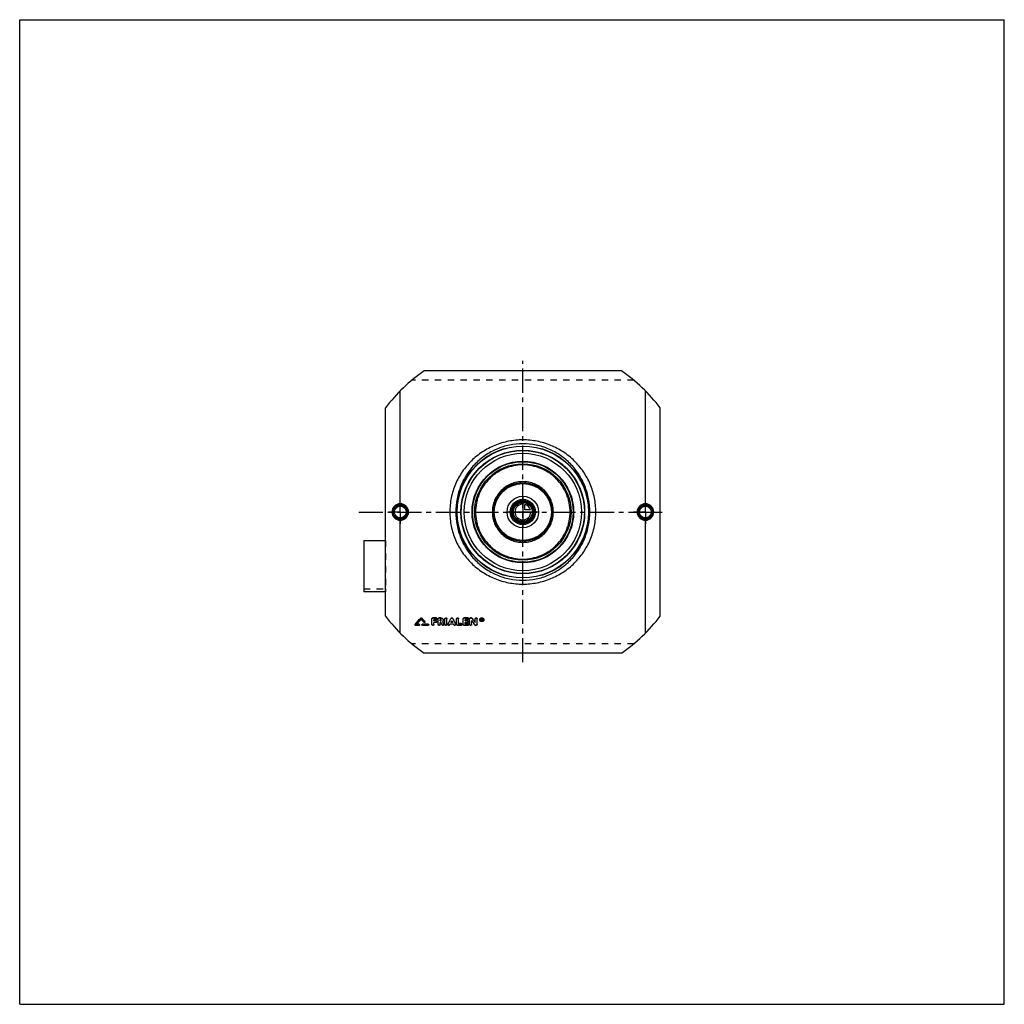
# Model space of a CAD drawing. Header units: millimetres. Extents: x 0 to 1000, y 0 to 1000.
import ezdxf

# ---------------------------------------------------------------- set-up
doc = ezdxf.new("R2010")
doc.units = ezdxf.units.MM
doc.header["$LTSCALE"] = 65.185185
doc.linetypes.add('CENTER', pattern=[0.6, 0.375, -0.075, 0.075, -0.075])
doc.linetypes.add('HIDDEN', pattern=[0.2, 0.1, -0.1])
doc.layers.get('0').update_dxf_attribs({"linetype": 'CONTINUOUS'})
for name, color, linetype in [('ACHSEN_S', 7, 'CONTINUOUS'), ('FASEN', 7, 'CONTINUOUS'), ('KOERPER', 7, 'CONTINUOUS'), ('KONST.EL_MIT_GEO', 7, 'CONTINUOUS'), ('KONSTR_EL', 7, 'CONTINUOUS'), ('KURVEN', 7, 'CONTINUOUS')]:
    doc.layers.add(name, color=color, linetype=linetype)

msp = doc.modelspace()

# ---------------------------------------------------------------- linework, layer by layer
at = {"color": 7, "linetype": 'Continuous'}
for p, q in [((0, 0), (0, 1000)), ((0, 1000), (1000, 1000)), ((1000, 0), (1000, 1000)), ((0, 0), (1000, 0))]:
    msp.add_line(p, q, dxfattribs=at)
at = {"layer": 'ACHSEN_S', "color": 2, "linetype": 'CENTER'}
for p, q in [((511, 347.4), (511, 653.5)), ((344.5, 500), (655.5, 500))]:
    msp.add_line(p, q, dxfattribs=at)
at = {"layer": 'FASEN', "color": 7, "linetype": 'Continuous'}
for radius in [62.5, 59.6]:
    msp.add_circle((511, 500), radius, dxfattribs=at)
at = {"layer": 'KOERPER', "color": 2, "linetype": 'CENTER'}
for p, q in [((386.5, 500), (386.5, 512)), ((635.5, 500), (635.5, 512)), ((386.5, 500), (374.5, 500)), ((386.5, 500), (386.5, 488)), ((386.5, 500), (398.5, 500)), ((635.5, 500), (623.5, 500)), ((635.5, 500), (647.5, 500)), ((635.5, 500), (635.5, 488))]:
    msp.add_line(p, q, dxfattribs=at)
at = {"layer": 'KOERPER', "color": 8, "linetype": 'HIDDEN'}
for p, q in [((349.5, 422), (371.5, 422)), ((371.5, 422), (371.5, 418.8))]:
    msp.add_line(p, q, dxfattribs=at)
at = {"layer": 'KOERPER', "color": 7, "linetype": 'Continuous'}
msp.add_line((371.5, 418.8), (349.5, 418.8), dxfattribs=at)
for radius in [12.8, 11.7]:
    msp.add_circle((511, 500), radius, dxfattribs=at)
at = {"layer": 'KONST.EL_MIT_GEO', "color": 7, "linetype": 'Continuous'}
for p, q in [((386.5, 508.4), (386.5, 623)), ((635.5, 508.4), (635.5, 623)), ((386.5, 377), (386.5, 491.6)), ((635.5, 377), (635.5, 491.6)), ((349.5, 471.1), (349.5, 418.8)), ((349.5, 471.1), (371.5, 471.1)), ((407.3, 392.3), (407.3, 392.1)), ((408.2, 392.3), (408.2, 392.1)), ((418.7, 385.7), (418.7, 391.5)), ((423, 392.5), (419.7, 392.5)), ((419.7, 392.5), (419.7, 392.3)), ((423, 392.3), (419.7, 392.3)), ((423, 390.6), (420.7, 390.6)), ((420.7, 389.4), (420.7, 390.6)), ((423, 392.5), (423, 392.3)), ((425, 385.7), (425, 391.5)), ((427.5, 392.5), (426, 392.5)), ((426, 392.5), (426, 392.3)), ((427.5, 392.3), (426, 392.3)), ((427.5, 390.6), (427, 390.6)), ((427, 389.4), (427, 390.6)), ((427.5, 392.5), (427.5, 392.3)), ((431.9, 385.7), (431.9, 391.5)), ((433.9, 385.7), (433.9, 391.5)), ((437.9, 392), (437.9, 391.8)), ((439.8, 392), (439.8, 391.8)), ((443.8, 385.7), (443.8, 391.5)), ((445.8, 386.5), (445.8, 391.5)), ((450.4, 385.7), (450.4, 391.5)), ((455.1, 392.5), (451.4, 392.5)), ((451.4, 392.5), (451.4, 392.3)), ((455.1, 392.3), (451.4, 392.3)), ((455.1, 390.6), (452.4, 390.6)), ((452.4, 389.4), (452.4, 390.6)), ((455.1, 392.5), (455.1, 392.3)), ((457, 385.7), (457, 391.5)), ((458.7, 392.5), (458, 392.5)), ((458, 392.5), (458, 392.3)), ((458.7, 392.3), (458, 392.3)), ((458.7, 392.5), (458.7, 392.3)), ((459.5, 392.1), (459.5, 391.9)), ((462.6, 387.7), (462.6, 391.5)), ((464.6, 385.7), (464.6, 391.5)), ((469.3, 391.6), (468.9, 391.6)), ((468.9, 389.5), (468.9, 391.6)), ((469.3, 391.5), (468.9, 391.5)), ((469.3, 391.2), (469.2, 391.2)), ((469.2, 390.6), (469.2, 391.2)), ((469.3, 390.8), (469.2, 390.8)), ((469.3, 390.6), (469.2, 390.6)), ((469.3, 390.3), (469.2, 390.3)), ((469.2, 389.5), (469.2, 390.3)), ((469.3, 391.6), (469.3, 391.5)), ((469.3, 390.8), (469.3, 390.6)), ((469.5, 390.8), (469.5, 391)), ((469.8, 389.7), (469.6, 390.4)), ((469.8, 390.8), (469.8, 391)), ((401.5, 385.5), (401.5, 385.3)), ((401.6, 385.8), (401.6, 385.6)), ((405.5, 384.8), (402.1, 384.8)), ((405.5, 385.8), (403.2, 385.8)), ((405.5, 386), (403.4, 386)), ((405.5, 386), (405.5, 385.8)), ((406.1, 385.3), (406.1, 385.5)), ((408.4, 385.5), (408.4, 385.3)), ((414.8, 386), (409, 386)), ((409, 386), (409, 385.8)), ((414.8, 385.8), (409, 385.8)), ((414.8, 384.8), (409, 384.8)), ((411.4, 388.6), (411.4, 388.5)), ((414.8, 386), (414.8, 385.8)), ((415.4, 385.3), (415.4, 385.5)), ((422.7, 389.6), (420.7, 389.6)), ((422.7, 389.4), (420.7, 389.4)), ((422.7, 387.7), (420.7, 387.7)), ((420.7, 385.7), (420.7, 387.7)), ((422.7, 389.6), (422.7, 389.4)), ((427.5, 389.6), (427, 389.6)), ((427.5, 389.4), (427, 389.4)), ((427.7, 387.7), (427, 387.7)), ((427, 385.7), (427, 387.7)), ((427.5, 389.6), (427.5, 389.4)), ((429.6, 388.3), (429.5, 388.5)), ((430.8, 386.2), (430.8, 386)), ((434.9, 386.2), (434.9, 386)), ((440.6, 386.1), (437.1, 386.1)), ((439.7, 387.7), (438, 387.7)), ((439.6, 387.9), (438.1, 387.9)), ((442.8, 386.2), (442.8, 386)), ((448.5, 384.8), (444.8, 384.8)), ((448.5, 386.7), (445.8, 386.7)), ((448.5, 386.5), (445.8, 386.5)), ((448.5, 386.7), (448.5, 386.5)), ((455.1, 384.8), (451.4, 384.8)), ((454.7, 389.6), (452.4, 389.6)), ((454.7, 389.4), (452.4, 389.4)), ((454.7, 387.7), (452.4, 387.7)), ((452.4, 386.5), (452.4, 387.7)), ((455.1, 386.7), (452.4, 386.7)), ((455.1, 386.5), (452.4, 386.5)), ((454.7, 389.6), (454.7, 389.4)), ((455.1, 386.7), (455.1, 386.5)), ((459, 385.7), (459, 389.4)), ((463.6, 384.8), (463, 384.8)), ((469.2, 389.5), (468.9, 389.5)), ((469.8, 389.5), (469.5, 389.5)), ((469.8, 389.7), (469.8, 389.5))]:
    msp.add_line(p, q, dxfattribs=at)
at = {"layer": 'KONST.EL_MIT_GEO', "color": 8, "linetype": 'HIDDEN'}
for p, q in [((371.5, 471.1), (371.5, 422)), ((407.8, 391.2), (407.8, 391)), ((418.7, 391.6), (418.7, 391.5)), ((423, 390.8), (420.7, 390.8)), ((420.7, 390.8), (420.7, 390.6)), ((423, 390.8), (423, 390.6)), ((424, 391.5), (424, 391.6)), ((425, 391.6), (425, 391.5)), ((427.5, 390.8), (427, 390.8)), ((427, 390.8), (427, 390.6)), ((427.5, 390.8), (427.5, 390.6)), ((428.2, 390), (428.2, 390.2)), ((430.2, 390), (430.2, 390.2)), ((431.9, 391.6), (431.9, 391.5)), ((433.9, 391.6), (433.9, 391.5)), ((443.8, 391.6), (443.8, 391.5)), ((445.8, 391.6), (445.8, 391.5)), ((450.4, 391.6), (450.4, 391.5)), ((455.1, 390.8), (452.4, 390.8)), ((452.4, 390.8), (452.4, 390.6)), ((455.1, 390.8), (455.1, 390.6)), ((456.1, 391.5), (456.1, 391.6)), ((457, 391.6), (457, 391.5)), ((462.6, 391.6), (462.6, 391.5)), ((464.6, 391.6), (464.6, 391.5)), ((467.2, 390.6), (467.2, 390.5)), ((467.7, 390.6), (467.7, 390.5)), ((469.3, 391.3), (469.2, 391.3)), ((469.2, 391.3), (469.2, 391.2)), ((469.3, 390.5), (469.2, 390.5)), ((469.2, 390.5), (469.2, 390.3)), ((469.3, 391.3), (469.3, 391.2)), ((469.3, 390.5), (469.3, 390.3)), ((469.5, 389.7), (469.3, 390.5)), ((469.5, 391.1), (469.5, 391)), ((469.6, 390.6), (469.6, 390.4)), ((469.6, 390.5), (469.6, 390.6)), ((469.6, 390.4), (469.6, 390.5)), ((469.8, 391.1), (469.8, 391)), ((471, 390.6), (471, 390.5)), ((471.5, 390.6), (471.5, 390.5)), ((405.5, 385), (402.1, 385)), ((402.1, 385), (402.1, 384.8)), ((403.4, 386), (403.2, 386)), ((403.2, 386), (403.2, 385.8)), ((405.5, 385), (405.5, 384.8)), ((414.8, 385), (409, 385)), ((409, 385), (409, 384.8)), ((410.5, 388.1), (410.5, 387.9)), ((411.5, 388.2), (411.5, 388.3)), ((414.8, 385), (414.8, 384.8)), ((422.7, 387.9), (420.7, 387.9)), ((420.7, 387.9), (420.7, 387.7)), ((422.7, 387.9), (422.7, 387.7)), ((423.7, 388.6), (423.7, 388.7)), ((427.7, 387.9), (427, 387.9)), ((427, 387.9), (427, 387.7)), ((427.7, 387.9), (427.7, 387.7)), ((429, 385.5), (429, 385.3)), ((429.5, 388.6), (429.5, 388.4)), ((429.5, 388.5), (429.5, 388.6)), ((430.9, 385.7), (430.9, 385.8)), ((434.9, 385.8), (434.9, 385.7)), ((436.8, 385.5), (436.8, 385.3)), ((440.6, 386.2), (437.1, 386.2)), ((437.1, 386.2), (437.1, 386.1)), ((438.1, 387.9), (438, 387.9)), ((438, 387.9), (438, 387.7)), ((438.9, 389.5), (438.9, 389.4)), ((439.7, 387.9), (439.6, 387.9)), ((439.7, 387.9), (439.7, 387.7)), ((440.6, 386.2), (440.6, 386.1)), ((440.9, 385.5), (440.9, 385.3)), ((442.8, 385.7), (442.8, 385.8)), ((448.5, 385), (444.8, 385)), ((444.8, 385), (444.8, 384.8)), ((448.5, 385), (448.5, 384.8)), ((449.4, 385.7), (449.4, 385.8)), ((455.1, 385), (451.4, 385)), ((451.4, 385), (451.4, 384.8)), ((454.7, 387.9), (452.4, 387.9)), ((452.4, 387.9), (452.4, 387.7)), ((454.7, 387.9), (454.7, 387.7)), ((455.1, 385), (455.1, 384.8)), ((455.7, 388.6), (455.7, 388.7)), ((456.1, 385.7), (456.1, 385.8)), ((459, 389.6), (459, 389.4)), ((462.1, 385.4), (462.1, 385.2)), ((463.6, 385), (463, 385)), ((463, 385), (463, 384.8)), ((463.6, 385), (463.6, 384.8)), ((469.2, 389.7), (468.9, 389.7)), ((469.8, 389.7), (469.5, 389.7)), ((469.5, 389.7), (469.5, 389.5))]:
    msp.add_line(p, q, dxfattribs=at)
at = {"layer": 'KONST.EL_MIT_GEO', "color": 7, "linetype": 'Continuous'}
for centre, radius in [((511, 500), 67), ((511, 500), 66.7), ((511, 500), 62.8), ((511, 500), 51.6), ((511, 500), 51.1), ((511, 500), 49), ((511, 500), 30), ((511, 500), 29), ((511, 500), 11.3), ((511, 500), 10.3), ((386.5, 500), 7.05), ((386.5, 500), 6.05), ((635.5, 500), 7.05), ((635.5, 500), 6.05)]:
    msp.add_circle(centre, radius, dxfattribs=at)
at = {"layer": 'KONST.EL_MIT_GEO', "color": 8, "linetype": 'HIDDEN'}
msp.add_circle((511, 500), 62.5, dxfattribs=at)
at = {"layer": 'KONST.EL_MIT_GEO', "color": 7, "linetype": 'Continuous'}
for centre, radius, start, end in [((386.5, 500), 7.43, 90.0349, 180.0365), ((386.5, 500), 7.43, 359.9634, 90.261), ((635.5, 500), 7.43, 89.739, 180.0366), ((635.5, 500), 7.43, 359.9636, 89.9649), ((386.5, 500), 7.43, 179.9636, 269.965), ((386.5, 500), 7.43, 269.739, 0.0366), ((635.5, 500), 7.43, 179.9635, 270.2608), ((635.5, 500), 7.43, 270.0349, 0.0365), ((-151.5, 874.1), 737.8, 318.5599, 319.2278), ((-152.4, 874.1), 738.6, 318.6005, 319.2682), ((-149.9, 873.1), 737.2, 318.6207, 319.1565), ((969.4, 876.6), 742.4, 220.8448, 221.1631), ((972.5, 878.8), 745.1, 220.7744, 221.1434), ((973.4, 878.8), 745.8, 220.734, 221.1028), ((-237.5, 738.3), 759.1, 332.3653, 332.8576), ((-239, 738.4), 760.5, 332.3989, 332.8908), ((1115.2, 738.3), 759.1, 207.1424, 207.6347), ((1116.8, 738.4), 760.5, 207.1092, 207.6011), ((1042.9, 816.6), 721.5, 216.0476, 216.4626), ((1044, 816.7), 722.5, 216.0087, 216.4236), ((469.3, 390.9), 0.296, 270.1604, 275.3119), ((1070.1, 741.4), 733.4, 208.8361, 209.0515), ((1076, 743.5), 737.6, 208.7749, 208.9883), ((1074.9, 743.6), 736.6, 208.8332, 209.0229), ((-237.7, 738.8), 761.5, 332.5466, 332.6845), ((1115.4, 738.8), 761.5, 207.3155, 207.4534), ((1032, 809.6), 710.5, 216.2523, 216.6717)]:
    msp.add_arc(centre, radius, start, end, dxfattribs=at)
at = {"layer": 'KONST.EL_MIT_GEO', "color": 8, "linetype": 'HIDDEN'}
for centre, radius, start, end in [((-149, 873.2), 736.4, 318.5802, 319.116), ((968.5, 876.6), 741.7, 220.8853, 221.2036), ((427.7, 390.2), 0.512, 351.2061, 0.0041), ((468.9, 390.6), 1.23, 179.9895, 183.4951), ((469.3, 391), 0.185, 353.1005, 0.0418), ((469.8, 390.6), 1.23, 356.4734, 0.0106), ((1068.7, 741.3), 732, 208.8706, 209.0863), ((-236.2, 738.7), 760, 332.5131, 332.6511), ((1113.9, 738.7), 760, 207.3489, 207.4869), ((1030.9, 809.6), 709.5, 216.2913, 216.7109)]:
    msp.add_arc(centre, radius, start, end, dxfattribs=at)
at = {"layer": 'KONST.EL_MIT_GEO', "color": 7, "linetype": 'Continuous'}
for centre, start_param in [((469.5, 500), -4.18519), ((469.8, 500), -4.18569)]:
    msp.add_ellipse(centre, major_axis=(-40.2, 210.3), ratio=0.11241, start_param=start_param, end_param=-4.18059, dxfattribs=at)
for points, knots in [([(585.1, 500), (585.1, 502.4), (584.9, 507.3), (583.8, 514.5), (582, 521.5), (578.7, 530.6), (572.9, 541.2), (565.1, 550.4), (558, 556.8), (550.2, 562.5), (539.5, 568.1), (525.5, 572.3), (511, 573.7), (496.5, 572.3), (482.5, 568.1), (471.8, 562.5), (464, 556.8), (456.9, 550.4), (449.1, 541.2), (443.3, 530.6), (440, 521.5), (438.2, 514.5), (437.1, 507.3), (436.9, 502.4), (436.9, 500)], [0, 0, 0, 0, 0.03152, 0.06299, 0.09441, 0.12573, 0.18803, 0.25007, 0.2811, 0.31217, 0.37444, 0.43708, 0.5, 0.56292, 0.62556, 0.68783, 0.7189, 0.74993, 0.81197, 0.87427, 0.90559, 0.93701, 0.96848, 1, 1, 1, 1]), ([(579.2, 500), (579.2, 504.5), (578.5, 511.3), (576.3, 520.1), (573.3, 528.6), (568.1, 538.6), (561.1, 547.4), (554.6, 553.5), (547.4, 558.9), (537.6, 564.3), (524.6, 568.4), (511, 569.8), (497.4, 568.4), (484.4, 564.3), (474.6, 558.9), (467.4, 553.5), (460.9, 547.4), (453.9, 538.6), (448.7, 528.6), (445.7, 520.1), (443.5, 511.3), (442.8, 504.5), (442.8, 500)], [0, 0, 0, 0, 0.06303, 0.09448, 0.12583, 0.18813, 0.25011, 0.28109, 0.31211, 0.37432, 0.43699, 0.5, 0.56301, 0.62568, 0.68789, 0.71891, 0.74989, 0.81187, 0.87417, 0.90552, 0.93697, 1, 1, 1, 1]), ([(559, 500), (559, 503.1), (558.5, 507.9), (557, 514), (554.9, 519.9), (551.1, 526.8), (546.1, 532.8), (541.5, 537), (536.4, 540.7), (529.5, 544.4), (520.4, 547.2), (511, 548.1), (501.6, 547.2), (492.5, 544.4), (485.6, 540.7), (480.5, 537), (475.9, 532.8), (470.9, 526.8), (467.1, 519.9), (465, 514), (463.5, 507.9), (463, 503.1), (463, 500)], [0, 0, 0, 0, 0.06267, 0.09401, 0.12531, 0.18771, 0.25, 0.28118, 0.31237, 0.37476, 0.43732, 0.5, 0.56268, 0.62524, 0.68763, 0.71882, 0.75, 0.81229, 0.87469, 0.90599, 0.93733, 1, 1, 1, 1]), ([(542, 500), (542, 502), (541.6, 506.1), (539.8, 511.9), (536.9, 517.3), (533, 522), (528.3, 525.8), (522.9, 528.7), (517.1, 530.5), (511, 531), (504.9, 530.5), (499.1, 528.7), (493.7, 525.8), (489, 522), (485.1, 517.3), (482.2, 511.9), (480.4, 506.1), (480, 502), (480, 500)], [0, 0, 0, 0, 0.06258, 0.12511, 0.18758, 0.25, 0.31242, 0.37488, 0.43742, 0.5, 0.56258, 0.62512, 0.68758, 0.75, 0.81242, 0.87489, 0.93742, 1, 1, 1, 1]), ([(386.5, 508.4), (385.4, 508.4), (383.2, 507.9), (380.4, 506.1), (378.6, 503.3), (378.1, 501.1), (378.1, 500)], [0, 0, 0, 0, 0.24958, 0.49953, 0.74972, 1, 1, 1, 1]), ([(378.1, 500), (378.1, 498.9), (378.6, 496.7), (380.4, 493.9), (383.2, 492.1), (385.4, 491.6), (386.5, 491.6)], [0, 0, 0, 0, 0.25028, 0.50047, 0.75042, 1, 1, 1, 1]), ([(386.5, 508.4), (386.5, 508.3), (386.5, 508.1), (386.5, 507.9), (386.5, 507.7), (386.5, 507.6), (386.5, 507.5), (386.5, 507.5), (386.5, 507.4), (386.5, 507.4)], [0, 0, 0, 0, 0.37305, 0.54144, 0.69004, 0.81376, 0.90847, 0.97109, 1, 1, 1, 1]), ([(394.9, 500), (394.9, 501.1), (394.5, 503.3), (392.6, 506.1), (389.8, 508), (387.6, 508.4), (386.5, 508.4)], [0, 0, 0, 0, 0.25, 0.49998, 0.74997, 1, 1, 1, 1]), ([(386.5, 491.6), (387.6, 491.6), (389.8, 492), (392.6, 493.9), (394.5, 496.7), (394.9, 498.9), (394.9, 500)], [0, 0, 0, 0, 0.25003, 0.50002, 0.75, 1, 1, 1, 1]), ([(436.9, 500), (436.9, 497.6), (437.1, 492.7), (438.2, 485.5), (440, 478.5), (443.3, 469.4), (449.1, 458.8), (456.9, 449.6), (464, 443.2), (471.8, 437.5), (482.5, 431.9), (496.5, 427.7), (511, 426.3), (525.5, 427.7), (539.5, 431.9), (550.2, 437.5), (558, 443.2), (565.1, 449.6), (572.9, 458.8), (578.7, 469.4), (582, 478.5), (583.8, 485.5), (584.9, 492.7), (585.1, 497.6), (585.1, 500)], [0, 0, 0, 0, 0.03152, 0.06299, 0.09441, 0.12573, 0.18803, 0.25007, 0.2811, 0.31217, 0.37444, 0.43708, 0.5, 0.56292, 0.62556, 0.68783, 0.7189, 0.74993, 0.81197, 0.87427, 0.90559, 0.93701, 0.96848, 1, 1, 1, 1]), ([(442.8, 500), (442.8, 495.5), (443.5, 488.7), (445.7, 479.9), (448.7, 471.4), (453.9, 461.4), (460.9, 452.6), (467.4, 446.5), (474.6, 441.1), (484.4, 435.7), (497.4, 431.6), (511, 430.2), (524.6, 431.6), (537.6, 435.7), (547.4, 441.1), (554.6, 446.5), (561.1, 452.6), (568.1, 461.4), (573.3, 471.4), (576.3, 479.9), (578.5, 488.7), (579.2, 495.5), (579.2, 500)], [0, 0, 0, 0, 0.06303, 0.09448, 0.12583, 0.18813, 0.25011, 0.28109, 0.31211, 0.37432, 0.43699, 0.5, 0.56301, 0.62568, 0.68789, 0.71891, 0.74989, 0.81187, 0.87417, 0.90552, 0.93697, 1, 1, 1, 1]), ([(463, 500), (463, 496.9), (463.5, 492.1), (465, 486), (467.1, 480.1), (470.9, 473.2), (475.9, 467.2), (480.5, 463), (485.6, 459.3), (492.5, 455.6), (501.6, 452.8), (511, 451.9), (520.4, 452.8), (529.5, 455.6), (536.4, 459.3), (541.5, 463), (546.1, 467.2), (551.1, 473.2), (554.9, 480.1), (557, 486), (558.5, 492.1), (559, 496.9), (559, 500)], [0, 0, 0, 0, 0.06267, 0.09401, 0.12531, 0.18771, 0.25, 0.28118, 0.31237, 0.37476, 0.43732, 0.5, 0.56268, 0.62524, 0.68763, 0.71882, 0.75, 0.81229, 0.87469, 0.90599, 0.93733, 1, 1, 1, 1]), ([(480, 500), (480, 498), (480.4, 493.9), (482.2, 488.1), (485.1, 482.7), (489, 478), (493.7, 474.2), (499.1, 471.3), (504.9, 469.5), (511, 469), (517.1, 469.5), (522.9, 471.3), (528.3, 474.2), (533, 478), (536.9, 482.7), (539.8, 488.1), (541.6, 493.9), (542, 498), (542, 500)], [0, 0, 0, 0, 0.06258, 0.12511, 0.18758, 0.25, 0.31242, 0.37488, 0.43742, 0.5, 0.56258, 0.62512, 0.68758, 0.75, 0.81242, 0.87489, 0.93742, 1, 1, 1, 1]), ([(635.5, 508.4), (634.4, 508.4), (632.2, 508), (629.4, 506.1), (627.5, 503.3), (627.1, 501.1), (627.1, 500)], [0, 0, 0, 0, 0.25003, 0.50002, 0.75, 1, 1, 1, 1]), ([(627.1, 500), (627.1, 498.9), (627.5, 496.7), (629.4, 493.9), (632.2, 492), (634.4, 491.6), (635.5, 491.6)], [0, 0, 0, 0, 0.25, 0.49998, 0.74997, 1, 1, 1, 1]), ([(635.5, 508.4), (635.5, 508.3), (635.5, 508.1), (635.5, 507.9), (635.5, 507.7), (635.5, 507.6), (635.5, 507.5), (635.5, 507.5), (635.5, 507.4), (635.5, 507.4)], [0, 0, 0, 0, 0.37304, 0.54143, 0.69003, 0.81375, 0.90845, 0.97108, 1, 1, 1, 1]), ([(643.9, 500), (643.9, 501.1), (643.4, 503.3), (641.6, 506.1), (638.8, 507.9), (636.6, 508.4), (635.5, 508.4)], [0, 0, 0, 0, 0.25028, 0.50047, 0.75042, 1, 1, 1, 1]), ([(635.5, 491.6), (636.6, 491.6), (638.8, 492.1), (641.6, 493.9), (643.4, 496.7), (643.9, 498.9), (643.9, 500)], [0, 0, 0, 0, 0.24958, 0.49953, 0.74972, 1, 1, 1, 1]), ([(386.5, 491.6), (386.5, 491.7), (386.5, 491.9), (386.5, 492.1), (386.5, 492.3), (386.5, 492.4), (386.5, 492.5), (386.5, 492.5), (386.5, 492.6), (386.5, 492.6)], [0, 0, 0, 0, 0.37304, 0.54144, 0.69004, 0.81376, 0.90846, 0.97108, 1, 1, 1, 1]), ([(635.5, 491.6), (635.5, 491.7), (635.5, 491.9), (635.5, 492.1), (635.5, 492.3), (635.5, 492.4), (635.5, 492.5), (635.5, 492.5), (635.5, 492.6), (635.5, 492.6)], [0, 0, 0, 0, 0.37304, 0.54144, 0.69004, 0.81376, 0.90847, 0.9711, 1, 1, 1, 1]), ([(407.3, 392.3), (407.4, 392.4), (407.8, 392.6), (408.1, 392.4), (408.2, 392.3)], [0, 0, 0, 0, 0.49959, 1, 1, 1, 1]), ([(407.3, 392.1), (407.4, 392.2), (407.8, 392.4), (408.1, 392.2), (408.2, 392.1)], [0, 0, 0, 0, 0.50001, 1, 1, 1, 1]), ([(418.7, 391.6), (418.7, 391.7), (418.8, 392), (419.1, 392.3), (419.5, 392.5), (419.7, 392.5)], [0, 0, 0, 0, 0.23435, 0.47948, 1, 1, 1, 1]), ([(418.7, 391.5), (418.7, 391.6), (418.8, 391.8), (419.1, 392.2), (419.5, 392.3), (419.7, 392.3)], [0, 0, 0, 0, 0.23387, 0.47885, 1, 1, 1, 1]), ([(423, 392.5), (423.3, 392.5), (423.7, 392.3), (424, 392), (424, 391.7), (424, 391.6)], [0, 0, 0, 0, 0.5207, 0.7682, 1, 1, 1, 1]), ([(423, 392.3), (423.3, 392.3), (423.7, 392.2), (424, 391.8), (424, 391.6), (424, 391.5)], [0, 0, 0, 0, 0.52115, 0.76613, 1, 1, 1, 1]), ([(424, 391.5), (424, 391.4), (424, 391.1), (423.7, 390.8), (423.4, 390.7), (423.2, 390.6), (423, 390.6)], [0, 0, 0, 0, 0.23198, 0.47474, 0.7323, 1, 1, 1, 1]), ([(425, 391.6), (425, 391.7), (425.1, 392), (425.4, 392.3), (425.8, 392.5), (426, 392.5)], [0, 0, 0, 0, 0.23435, 0.47948, 1, 1, 1, 1]), ([(425, 391.5), (425, 391.6), (425.1, 391.8), (425.4, 392.2), (425.8, 392.3), (426, 392.3)], [0, 0, 0, 0, 0.23387, 0.47885, 1, 1, 1, 1]), ([(427.5, 392.5), (427.9, 392.5), (428.6, 392.4), (429.5, 391.9), (430.1, 391.1), (430.2, 390.5), (430.2, 390.2)], [0, 0, 0, 0, 0.26811, 0.52485, 0.76801, 1, 1, 1, 1]), ([(427.5, 392.3), (427.9, 392.3), (428.6, 392.2), (429.5, 391.7), (430.1, 390.9), (430.2, 390.3), (430.2, 390)], [0, 0, 0, 0, 0.26778, 0.52567, 0.76863, 1, 1, 1, 1]), ([(428.2, 390), (428.2, 390.1), (428.2, 390.3), (428, 390.5), (427.7, 390.6), (427.5, 390.6)], [0, 0, 0, 0, 0.23325, 0.47797, 1, 1, 1, 1]), ([(427.5, 389.6), (427.7, 389.6), (428, 389.7), (428.2, 389.9), (428.2, 390), (428.2, 390.1)], [0, 0, 0, 0, 0.52029, 0.76486, 1, 1, 1, 1]), ([(427.5, 389.4), (427.7, 389.4), (428, 389.5), (428.2, 389.8), (428.2, 389.9), (428.2, 390)], [0, 0, 0, 0, 0.5222, 0.76675, 1, 1, 1, 1]), ([(430.2, 390), (430.2, 389.7), (430.1, 389.1), (429.7, 388.6), (429.5, 388.4)], [0, 0, 0, 0, 0.48885, 1, 1, 1, 1]), ([(431.9, 391.6), (431.9, 391.7), (431.9, 392), (432.2, 392.3), (432.5, 392.4), (432.9, 392.5), (433.3, 392.4), (433.6, 392.3), (433.8, 392), (433.9, 391.7), (433.9, 391.6)], [0, 0, 0, 0, 0.11756, 0.23723, 0.36733, 0.49976, 0.63355, 0.7626, 0.88284, 1, 1, 1, 1]), ([(431.9, 391.5), (431.9, 391.6), (431.9, 391.8), (432.2, 392.1), (432.5, 392.3), (432.9, 392.3), (433.3, 392.3), (433.6, 392.1), (433.8, 391.8), (433.9, 391.6), (433.9, 391.5)], [0, 0, 0, 0, 0.11598, 0.23746, 0.36626, 0.49999, 0.63373, 0.76254, 0.88402, 1, 1, 1, 1]), ([(437.9, 392), (438, 392.1), (438.3, 392.4), (438.9, 392.5), (439.4, 392.4), (439.7, 392.1), (439.8, 392)], [0, 0, 0, 0, 0.24238, 0.50071, 0.75758, 1, 1, 1, 1]), ([(437.9, 391.8), (438, 392), (438.3, 392.2), (438.9, 392.4), (439.4, 392.2), (439.7, 392), (439.8, 391.8)], [0, 0, 0, 0, 0.24093, 0.49999, 0.75906, 1, 1, 1, 1]), ([(443.8, 391.6), (443.8, 391.7), (443.9, 392), (444.1, 392.3), (444.4, 392.4), (444.8, 392.5), (445.2, 392.4), (445.5, 392.3), (445.8, 392), (445.8, 391.7), (445.8, 391.6)], [0, 0, 0, 0, 0.11756, 0.23723, 0.36733, 0.49976, 0.63355, 0.7626, 0.88284, 1, 1, 1, 1]), ([(443.8, 391.5), (443.8, 391.6), (443.9, 391.8), (444.1, 392.1), (444.4, 392.3), (444.8, 392.3), (445.2, 392.3), (445.5, 392.1), (445.8, 391.8), (445.8, 391.6), (445.8, 391.5)], [0, 0, 0, 0, 0.11598, 0.23746, 0.36626, 0.49999, 0.63373, 0.76254, 0.88402, 1, 1, 1, 1]), ([(450.4, 391.6), (450.4, 391.7), (450.5, 392), (450.8, 392.3), (451.2, 392.5), (451.4, 392.5)], [0, 0, 0, 0, 0.23435, 0.47948, 1, 1, 1, 1]), ([(450.4, 391.5), (450.4, 391.6), (450.5, 391.8), (450.8, 392.2), (451.2, 392.3), (451.4, 392.3)], [0, 0, 0, 0, 0.23387, 0.47885, 1, 1, 1, 1]), ([(455.1, 392.5), (455.3, 392.5), (455.7, 392.3), (456, 392), (456.1, 391.7), (456.1, 391.6)], [0, 0, 0, 0, 0.5207, 0.7682, 1, 1, 1, 1]), ([(455.1, 392.3), (455.3, 392.3), (455.7, 392.2), (456, 391.8), (456.1, 391.6), (456.1, 391.5)], [0, 0, 0, 0, 0.52115, 0.76613, 1, 1, 1, 1]), ([(456.1, 391.5), (456.1, 391.4), (456, 391.1), (455.8, 390.8), (455.4, 390.7), (455.2, 390.6), (455.1, 390.6)], [0, 0, 0, 0, 0.23198, 0.47474, 0.7323, 1, 1, 1, 1]), ([(457, 391.6), (457, 391.7), (457.1, 392), (457.4, 392.3), (457.8, 392.5), (458, 392.5)], [0, 0, 0, 0, 0.23435, 0.47948, 1, 1, 1, 1]), ([(457, 391.5), (457, 391.6), (457.1, 391.8), (457.4, 392.2), (457.8, 392.3), (458, 392.3)], [0, 0, 0, 0, 0.23387, 0.47885, 1, 1, 1, 1]), ([(458.7, 392.5), (458.9, 392.5), (459.2, 392.4), (459.4, 392.2), (459.5, 392.1)], [0, 0, 0, 0, 0.5145, 1, 1, 1, 1]), ([(458.7, 392.3), (458.9, 392.3), (459.2, 392.3), (459.4, 392), (459.5, 391.9)], [0, 0, 0, 0, 0.51461, 1, 1, 1, 1]), ([(462.6, 391.6), (462.6, 391.7), (462.7, 392), (462.9, 392.3), (463.2, 392.4), (463.6, 392.5), (464, 392.4), (464.3, 392.3), (464.5, 392), (464.6, 391.7), (464.6, 391.6)], [0, 0, 0, 0, 0.11756, 0.23723, 0.36733, 0.49976, 0.63355, 0.7626, 0.88284, 1, 1, 1, 1]), ([(462.6, 391.5), (462.6, 391.6), (462.7, 391.8), (462.9, 392.1), (463.2, 392.3), (463.6, 392.3), (464, 392.3), (464.3, 392.1), (464.5, 391.8), (464.6, 391.6), (464.6, 391.5)], [0, 0, 0, 0, 0.11598, 0.23746, 0.36626, 0.49999, 0.63373, 0.76254, 0.88402, 1, 1, 1, 1]), ([(467.2, 390.6), (467.2, 390.9), (467.3, 391.4), (467.8, 392), (468.5, 392.4), (469.4, 392.5), (470.2, 392.4), (470.9, 392), (471.4, 391.4), (471.5, 390.9), (471.5, 390.6)], [0, 0, 0, 0, 0.11657, 0.23725, 0.36655, 0.49997, 0.63376, 0.76274, 0.8838, 1, 1, 1, 1]), ([(467.2, 390.5), (467.2, 390.7), (467.3, 391.2), (467.8, 391.8), (468.5, 392.2), (469.4, 392.4), (470.2, 392.2), (470.9, 391.8), (471.4, 391.2), (471.5, 390.7), (471.5, 390.5)], [0, 0, 0, 0, 0.11578, 0.23726, 0.36616, 0.5, 0.63384, 0.76274, 0.88422, 1, 1, 1, 1]), ([(471.5, 390.5), (471.5, 390.2), (471.4, 389.7), (470.9, 389.1), (470.2, 388.7), (469.4, 388.6), (468.5, 388.7), (467.8, 389.1), (467.3, 389.7), (467.2, 390.2), (467.2, 390.5)], [0, 0, 0, 0, 0.11578, 0.23703, 0.3659, 0.5, 0.6341, 0.76297, 0.88422, 1, 1, 1, 1]), ([(471, 390.5), (471, 390.7), (470.9, 391), (470.5, 391.5), (470, 391.8), (469.4, 391.9), (468.7, 391.8), (468.2, 391.5), (467.8, 391), (467.7, 390.7), (467.7, 390.5)], [0, 0, 0, 0, 0.11578, 0.23723, 0.36613, 0.5, 0.63387, 0.76277, 0.88422, 1, 1, 1, 1]), ([(467.7, 390.5), (467.7, 390.3), (467.8, 389.9), (468.2, 389.4), (468.7, 389.1), (469.4, 389), (470, 389.1), (470.5, 389.4), (470.9, 389.9), (471, 390.3), (471, 390.5)], [0, 0, 0, 0, 0.11578, 0.23705, 0.36593, 0.5, 0.63407, 0.76295, 0.88422, 1, 1, 1, 1]), ([(467.8, 390.2), (467.8, 390.1), (468, 389.8), (468.4, 389.5), (468.8, 389.3), (469.5, 389.2), (470.2, 389.4), (470.7, 389.8), (470.9, 390.1), (470.9, 390.2)], [0, 0, 0, 0, 0.11806, 0.23951, 0.36961, 0.50171, 0.76089, 0.88252, 1, 1, 1, 1]), ([(469.3, 391.6), (469.4, 391.6), (469.6, 391.6), (469.8, 391.3), (469.8, 391.2), (469.8, 391.1)], [0, 0, 0, 0, 0.52078, 0.76503, 1, 1, 1, 1]), ([(469.3, 391.5), (469.4, 391.5), (469.6, 391.4), (469.8, 391.2), (469.8, 391), (469.8, 391)], [0, 0, 0, 0, 0.52149, 0.76632, 1, 1, 1, 1]), ([(469.5, 391), (469.5, 391), (469.5, 391.1), (469.3, 391.2), (469.3, 391.2)], [0, 0, 0, 0, 0.4726, 1, 1, 1, 1]), ([(469.3, 390.8), (469.3, 390.8), (469.4, 390.8), (469.5, 390.9), (469.5, 390.9)], [0, 0, 0, 0, 0.52351, 1, 1, 1, 1]), ([(469.3, 390.6), (469.4, 390.6), (469.5, 390.6), (469.5, 390.8), (469.5, 390.8)], [0, 0, 0, 0, 0.52635, 1, 1, 1, 1]), ([(469.8, 390.8), (469.8, 390.7), (469.8, 390.6), (469.7, 390.5), (469.6, 390.4)], [0, 0, 0, 0, 0.48422, 1, 1, 1, 1]), ([(401.5, 385.5), (401.5, 385.5), (401.5, 385.6), (401.6, 385.7), (401.6, 385.8)], [0, 0, 0, 0, 0.23914, 1, 1, 1, 1]), ([(401.5, 385.3), (401.5, 385.4), (401.5, 385.5), (401.6, 385.6), (401.6, 385.6)], [0, 0, 0, 0, 0.74018, 1, 1, 1, 1]), ([(402.1, 384.8), (401.9, 384.8), (401.7, 384.9), (401.5, 385.1), (401.5, 385.3), (401.5, 385.3)], [0, 0, 0, 0, 0.52496, 0.76874, 1, 1, 1, 1]), ([(405.5, 386), (405.7, 386), (405.9, 385.9), (406.1, 385.7), (406.1, 385.6), (406.1, 385.5)], [0, 0, 0, 0, 0.52327, 0.77092, 1, 1, 1, 1]), ([(405.5, 385.8), (405.7, 385.8), (405.9, 385.7), (406.1, 385.5), (406.1, 385.4), (406.1, 385.3)], [0, 0, 0, 0, 0.52481, 0.76876, 1, 1, 1, 1]), ([(406.1, 385.3), (406.1, 385.3), (406.1, 385.1), (405.9, 384.9), (405.7, 384.8), (405.5, 384.8)], [0, 0, 0, 0, 0.23125, 0.47505, 1, 1, 1, 1]), ([(408.4, 385.5), (408.4, 385.6), (408.5, 385.7), (408.6, 385.9), (408.9, 386), (409, 386)], [0, 0, 0, 0, 0.23058, 0.47636, 1, 1, 1, 1]), ([(408.4, 385.3), (408.4, 385.4), (408.5, 385.5), (408.6, 385.7), (408.9, 385.8), (409, 385.8)], [0, 0, 0, 0, 0.23126, 0.4752, 1, 1, 1, 1]), ([(409, 384.8), (408.9, 384.8), (408.6, 384.9), (408.5, 385.1), (408.4, 385.3), (408.4, 385.3)], [0, 0, 0, 0, 0.52496, 0.76877, 1, 1, 1, 1]), ([(411.5, 388.2), (411.5, 388.1), (411.4, 387.9), (411.1, 387.7), (410.8, 387.7), (410.5, 387.8), (410.5, 387.9)], [0, 0, 0, 0, 0.22923, 0.48151, 0.74732, 1, 1, 1, 1]), ([(411.4, 388.6), (411.4, 388.6), (411.5, 388.5), (411.5, 388.4), (411.5, 388.3)], [0, 0, 0, 0, 0.26656, 1, 1, 1, 1]), ([(411.4, 388.5), (411.4, 388.5), (411.5, 388.4), (411.5, 388.3), (411.5, 388.2)], [0, 0, 0, 0, 0.25935, 1, 1, 1, 1]), ([(414.8, 386), (414.9, 386), (415.2, 385.9), (415.3, 385.7), (415.4, 385.6), (415.4, 385.5)], [0, 0, 0, 0, 0.52327, 0.77092, 1, 1, 1, 1]), ([(414.8, 385.8), (414.9, 385.8), (415.2, 385.7), (415.3, 385.5), (415.4, 385.4), (415.4, 385.3)], [0, 0, 0, 0, 0.52481, 0.76876, 1, 1, 1, 1]), ([(415.4, 385.3), (415.4, 385.3), (415.3, 385.1), (415.2, 384.9), (414.9, 384.8), (414.8, 384.8)], [0, 0, 0, 0, 0.23125, 0.47505, 1, 1, 1, 1]), ([(420.7, 385.7), (420.7, 385.6), (420.7, 385.3), (420.4, 385.1), (420.1, 384.9), (419.7, 384.8), (419.4, 384.9), (419, 385.1), (418.8, 385.3), (418.7, 385.6), (418.7, 385.7)], [0, 0, 0, 0, 0.11478, 0.23572, 0.36502, 0.49999, 0.63497, 0.76428, 0.88521, 1, 1, 1, 1]), ([(422.7, 389.6), (423, 389.6), (423.3, 389.5), (423.6, 389.1), (423.7, 388.8), (423.7, 388.7)], [0, 0, 0, 0, 0.52244, 0.76945, 1, 1, 1, 1]), ([(422.7, 389.4), (422.8, 389.4), (423.1, 389.4), (423.4, 389.2), (423.6, 388.9), (423.7, 388.7), (423.7, 388.6)], [0, 0, 0, 0, 0.26854, 0.52663, 0.7692, 1, 1, 1, 1]), ([(423.7, 388.6), (423.7, 388.5), (423.6, 388.2), (423.4, 388), (423.1, 387.8), (422.8, 387.7), (422.7, 387.7)], [0, 0, 0, 0, 0.23081, 0.47314, 0.7312, 1, 1, 1, 1]), ([(427, 385.7), (427, 385.6), (426.9, 385.3), (426.7, 385.1), (426.4, 384.9), (426, 384.8), (425.6, 384.9), (425.3, 385.1), (425.1, 385.3), (425, 385.6), (425, 385.7)], [0, 0, 0, 0, 0.11478, 0.23572, 0.36502, 0.49999, 0.63497, 0.76428, 0.88521, 1, 1, 1, 1]), ([(430.9, 385.7), (430.9, 385.6), (430.9, 385.4), (430.7, 385.1), (430.4, 385), (430, 384.8), (429.5, 384.9), (429.1, 385.2), (429, 385.3)], [0, 0, 0, 0, 0.11381, 0.23236, 0.35805, 0.49002, 0.75529, 1, 1, 1, 1]), ([(430.8, 386.2), (430.8, 386.2), (430.9, 386.1), (430.9, 385.9), (430.9, 385.8)], [0, 0, 0, 0, 0.25719, 1, 1, 1, 1]), ([(430.8, 386), (430.8, 386), (430.9, 385.9), (430.9, 385.8), (430.9, 385.7)], [0, 0, 0, 0, 0.2549, 1, 1, 1, 1]), ([(433.9, 385.7), (433.9, 385.6), (433.8, 385.3), (433.6, 385.1), (433.3, 384.9), (432.9, 384.8), (432.5, 384.9), (432.2, 385.1), (431.9, 385.3), (431.9, 385.6), (431.9, 385.7)], [0, 0, 0, 0, 0.11478, 0.23572, 0.36502, 0.49999, 0.63497, 0.76428, 0.88521, 1, 1, 1, 1]), ([(434.9, 385.8), (434.9, 385.9), (434.9, 386), (434.9, 386.2), (434.9, 386.2)], [0, 0, 0, 0, 0.74519, 1, 1, 1, 1]), ([(434.9, 385.7), (434.9, 385.8), (434.9, 385.9), (434.9, 386), (434.9, 386)], [0, 0, 0, 0, 0.74559, 1, 1, 1, 1]), ([(436.8, 385.3), (436.7, 385.2), (436.3, 384.9), (435.8, 384.8), (435.3, 385), (435.1, 385.1), (434.9, 385.4), (434.9, 385.6), (434.9, 385.7)], [0, 0, 0, 0, 0.24401, 0.50929, 0.64146, 0.76739, 0.8861, 1, 1, 1, 1]), ([(442.8, 385.7), (442.8, 385.6), (442.8, 385.4), (442.6, 385.1), (442.4, 385), (442, 384.8), (441.4, 384.9), (441, 385.2), (440.9, 385.3)], [0, 0, 0, 0, 0.1139, 0.2326, 0.35853, 0.49072, 0.75599, 1, 1, 1, 1]), ([(442.8, 386.2), (442.8, 386.2), (442.8, 386), (442.8, 385.9), (442.8, 385.8)], [0, 0, 0, 0, 0.25669, 1, 1, 1, 1]), ([(442.8, 386), (442.8, 386), (442.8, 385.9), (442.8, 385.8), (442.8, 385.7)], [0, 0, 0, 0, 0.25441, 1, 1, 1, 1]), ([(444.8, 384.8), (444.7, 384.8), (444.4, 384.9), (444.1, 385.1), (443.9, 385.3), (443.8, 385.6), (443.8, 385.7)], [0, 0, 0, 0, 0.26995, 0.52855, 0.77043, 1, 1, 1, 1]), ([(448.5, 386.7), (448.6, 386.7), (448.8, 386.6), (449.2, 386.5), (449.4, 386.2), (449.4, 386), (449.4, 385.8)], [0, 0, 0, 0, 0.27325, 0.52794, 0.77252, 1, 1, 1, 1]), ([(448.5, 386.5), (448.6, 386.5), (448.8, 386.5), (449.2, 386.3), (449.4, 386), (449.4, 385.8), (449.4, 385.7)], [0, 0, 0, 0, 0.26968, 0.52829, 0.77042, 1, 1, 1, 1]), ([(449.4, 385.7), (449.4, 385.6), (449.4, 385.3), (449.2, 385.1), (448.8, 384.9), (448.6, 384.8), (448.5, 384.8)], [0, 0, 0, 0, 0.22958, 0.47146, 0.73005, 1, 1, 1, 1]), ([(451.4, 384.8), (451.3, 384.8), (451, 384.9), (450.7, 385.1), (450.5, 385.3), (450.4, 385.6), (450.4, 385.7)], [0, 0, 0, 0, 0.26995, 0.52855, 0.77043, 1, 1, 1, 1]), ([(454.7, 389.6), (455, 389.6), (455.4, 389.5), (455.7, 389.1), (455.7, 388.8), (455.7, 388.7)], [0, 0, 0, 0, 0.52244, 0.76945, 1, 1, 1, 1]), ([(454.7, 389.4), (454.9, 389.4), (455.1, 389.4), (455.4, 389.2), (455.7, 388.9), (455.7, 388.7), (455.7, 388.6)], [0, 0, 0, 0, 0.26854, 0.52663, 0.7692, 1, 1, 1, 1]), ([(455.7, 388.6), (455.7, 388.5), (455.7, 388.2), (455.4, 388), (455.1, 387.8), (454.9, 387.7), (454.7, 387.7)], [0, 0, 0, 0, 0.23081, 0.47314, 0.7312, 1, 1, 1, 1]), ([(455.1, 386.7), (455.2, 386.7), (455.4, 386.6), (455.8, 386.5), (456, 386.2), (456.1, 386), (456.1, 385.8)], [0, 0, 0, 0, 0.27325, 0.52794, 0.77252, 1, 1, 1, 1]), ([(455.1, 386.5), (455.2, 386.5), (455.4, 386.5), (455.8, 386.3), (456, 386), (456.1, 385.8), (456.1, 385.7)], [0, 0, 0, 0, 0.26968, 0.52829, 0.77042, 1, 1, 1, 1]), ([(456.1, 385.7), (456.1, 385.6), (456, 385.3), (455.8, 385.1), (455.4, 384.9), (455.2, 384.8), (455.1, 384.8)], [0, 0, 0, 0, 0.22958, 0.47146, 0.73005, 1, 1, 1, 1]), ([(459, 385.7), (459, 385.6), (459, 385.3), (458.7, 385.1), (458.4, 384.9), (458, 384.8), (457.7, 384.9), (457.3, 385.1), (457.1, 385.3), (457, 385.6), (457, 385.7)], [0, 0, 0, 0, 0.11478, 0.23572, 0.36502, 0.49999, 0.63497, 0.76428, 0.88521, 1, 1, 1, 1]), ([(463, 384.8), (462.8, 384.8), (462.5, 384.9), (462.2, 385.1), (462.1, 385.2)], [0, 0, 0, 0, 0.51671, 1, 1, 1, 1]), ([(464.6, 385.7), (464.6, 385.6), (464.5, 385.3), (464.3, 385.1), (464, 384.9), (463.7, 384.8), (463.6, 384.8)], [0, 0, 0, 0, 0.22957, 0.47146, 0.73006, 1, 1, 1, 1])]:
    msp.add_open_spline(points, degree=3, knots=knots, dxfattribs=at)
at = {"layer": 'KONST.EL_MIT_GEO', "color": 8, "linetype": 'HIDDEN'}
for points, knots in [([(424, 391.6), (424, 391.5), (424, 391.3), (423.7, 390.9), (423.3, 390.8), (423, 390.8)], [0, 0, 0, 0, 0.23398, 0.47915, 1, 1, 1, 1]), ([(428.2, 390.2), (428.2, 390.3), (428.2, 390.4), (428, 390.7), (427.7, 390.8), (427.5, 390.8)], [0, 0, 0, 0, 0.23132, 0.4792, 1, 1, 1, 1]), ([(430.2, 390.2), (430.2, 389.9), (430.1, 389.3), (429.7, 388.8), (429.5, 388.6)], [0, 0, 0, 0, 0.48731, 1, 1, 1, 1]), ([(456.1, 391.6), (456.1, 391.5), (456, 391.3), (455.7, 390.9), (455.3, 390.8), (455.1, 390.8)], [0, 0, 0, 0, 0.23398, 0.47915, 1, 1, 1, 1]), ([(471.5, 390.6), (471.5, 390.4), (471.4, 389.9), (470.9, 389.3), (470.2, 388.9), (469.4, 388.8), (468.5, 388.9), (467.8, 389.3), (467.3, 389.9), (467.2, 390.4), (467.2, 390.6)], [0, 0, 0, 0, 0.11655, 0.237, 0.36628, 0.49997, 0.63404, 0.76299, 0.88381, 1, 1, 1, 1]), ([(471, 390.6), (471, 390.8), (470.9, 391.2), (470.5, 391.7), (470, 392), (469.4, 392.1), (468.7, 392), (468.2, 391.7), (467.8, 391.2), (467.7, 390.8), (467.7, 390.6)], [0, 0, 0, 0, 0.11641, 0.23723, 0.3662, 0.50003, 0.63317, 0.7628, 0.8831, 1, 1, 1, 1]), ([(469.5, 391.1), (469.5, 391.2), (469.5, 391.3), (469.3, 391.3), (469.3, 391.3)], [0, 0, 0, 0, 0.47145, 1, 1, 1, 1]), ([(469.8, 391), (469.8, 390.9), (469.8, 390.7), (469.7, 390.6), (469.6, 390.6)], [0, 0, 0, 0, 0.48179, 1, 1, 1, 1]), ([(402.1, 385), (401.9, 385), (401.7, 385.1), (401.5, 385.3), (401.5, 385.4), (401.5, 385.5)], [0, 0, 0, 0, 0.52306, 0.77063, 1, 1, 1, 1]), ([(406.1, 385.5), (406.1, 385.4), (406.1, 385.3), (405.9, 385.1), (405.7, 385), (405.5, 385)], [0, 0, 0, 0, 0.23057, 0.47621, 1, 1, 1, 1]), ([(409, 385), (408.9, 385), (408.6, 385.1), (408.5, 385.3), (408.4, 385.4), (408.4, 385.5)], [0, 0, 0, 0, 0.52342, 0.77093, 1, 1, 1, 1]), ([(411.5, 388.3), (411.5, 388.2), (411.4, 388.1), (411.3, 387.9), (411.1, 387.9), (410.8, 387.9), (410.5, 388), (410.5, 388.1)], [0, 0, 0, 0, 0.22993, 0.35213, 0.48143, 0.74653, 1, 1, 1, 1]), ([(415.4, 385.5), (415.4, 385.4), (415.3, 385.3), (415.2, 385.1), (414.9, 385), (414.8, 385)], [0, 0, 0, 0, 0.23057, 0.47621, 1, 1, 1, 1]), ([(420.7, 385.8), (420.7, 385.7), (420.7, 385.5), (420.4, 385.2), (420.1, 385.1), (419.7, 385), (419.4, 385.1), (419, 385.2), (418.8, 385.5), (418.7, 385.7), (418.7, 385.8)], [0, 0, 0, 0, 0.1163, 0.23543, 0.36605, 0.49976, 0.63484, 0.76441, 0.88411, 1, 1, 1, 1]), ([(423.7, 388.7), (423.7, 388.6), (423.6, 388.4), (423.4, 388.1), (423.1, 387.9), (422.8, 387.9), (422.7, 387.9)], [0, 0, 0, 0, 0.23088, 0.47363, 0.72882, 1, 1, 1, 1]), ([(427, 385.8), (427, 385.7), (426.9, 385.5), (426.7, 385.2), (426.4, 385.1), (426, 385), (425.6, 385.1), (425.3, 385.2), (425.1, 385.5), (425, 385.7), (425, 385.8)], [0, 0, 0, 0, 0.1163, 0.23543, 0.36605, 0.49976, 0.63484, 0.76441, 0.88411, 1, 1, 1, 1]), ([(430.9, 385.8), (430.9, 385.7), (430.9, 385.6), (430.7, 385.3), (430.4, 385.1), (430, 385), (429.5, 385), (429.1, 385.3), (429, 385.5)], [0, 0, 0, 0, 0.11197, 0.23168, 0.35761, 0.48809, 0.75418, 1, 1, 1, 1]), ([(433.9, 385.8), (433.9, 385.7), (433.8, 385.5), (433.6, 385.2), (433.3, 385.1), (432.9, 385), (432.5, 385.1), (432.2, 385.2), (431.9, 385.5), (431.9, 385.7), (431.9, 385.8)], [0, 0, 0, 0, 0.1163, 0.23543, 0.36605, 0.49976, 0.63484, 0.76441, 0.88411, 1, 1, 1, 1]), ([(436.8, 385.5), (436.7, 385.3), (436.3, 385), (435.8, 385), (435.3, 385.1), (435.1, 385.3), (434.9, 385.6), (434.9, 385.7), (434.9, 385.8)], [0, 0, 0, 0, 0.24455, 0.51144, 0.64152, 0.76873, 0.88724, 1, 1, 1, 1]), ([(442.8, 385.8), (442.8, 385.7), (442.8, 385.6), (442.6, 385.3), (442.4, 385.1), (442, 385), (441.4, 385), (441, 385.3), (440.9, 385.5)], [0, 0, 0, 0, 0.11213, 0.23184, 0.3582, 0.48879, 0.75493, 1, 1, 1, 1]), ([(444.8, 385), (444.7, 385), (444.4, 385.1), (444.1, 385.2), (443.9, 385.5), (443.8, 385.7), (443.8, 385.8)], [0, 0, 0, 0, 0.27038, 0.52905, 0.76994, 1, 1, 1, 1]), ([(449.4, 385.8), (449.4, 385.7), (449.4, 385.5), (449.2, 385.2), (448.8, 385.1), (448.6, 385), (448.5, 385)], [0, 0, 0, 0, 0.22963, 0.47191, 0.72763, 1, 1, 1, 1]), ([(451.4, 385), (451.3, 385), (451, 385.1), (450.7, 385.2), (450.5, 385.5), (450.4, 385.7), (450.4, 385.8)], [0, 0, 0, 0, 0.27038, 0.52905, 0.76994, 1, 1, 1, 1]), ([(455.7, 388.7), (455.7, 388.6), (455.7, 388.4), (455.4, 388.1), (455.1, 387.9), (454.9, 387.9), (454.7, 387.9)], [0, 0, 0, 0, 0.23088, 0.47363, 0.72882, 1, 1, 1, 1]), ([(456.1, 385.8), (456.1, 385.7), (456, 385.5), (455.8, 385.2), (455.4, 385.1), (455.2, 385), (455.1, 385)], [0, 0, 0, 0, 0.22963, 0.47191, 0.72763, 1, 1, 1, 1]), ([(459, 385.8), (459, 385.7), (459, 385.5), (458.7, 385.2), (458.4, 385.1), (458, 385), (457.7, 385.1), (457.3, 385.2), (457.1, 385.5), (457, 385.7), (457, 385.8)], [0, 0, 0, 0, 0.1163, 0.23543, 0.36605, 0.49976, 0.63484, 0.76441, 0.88411, 1, 1, 1, 1]), ([(463, 385), (462.8, 385), (462.5, 385.1), (462.2, 385.3), (462.1, 385.4)], [0, 0, 0, 0, 0.51671, 1, 1, 1, 1]), ([(464.6, 385.8), (464.6, 385.7), (464.5, 385.5), (464.3, 385.2), (464, 385.1), (463.7, 385), (463.6, 385)], [0, 0, 0, 0, 0.22994, 0.47194, 0.72949, 1, 1, 1, 1])]:
    msp.add_open_spline(points, degree=3, knots=knots, dxfattribs=at)
at = {"layer": 'KONST.EL_MIT_GEO', "color": 7, "linetype": 'Continuous'}
for points in [[(467.7, 390.6), (467.7, 390.5), (467.7, 390.3), (467.8, 390.2)], [(470.9, 390.2), (471, 390.3), (471, 390.5), (471, 390.6)], [(436.8, 385.3), (436.9, 385.6), (437, 385.8), (437.1, 386.1)], [(440.9, 385.3), (440.8, 385.6), (440.7, 385.8), (440.6, 386.1)]]:
    msp.add_open_spline(points, degree=3, dxfattribs=at)
at = {"layer": 'KONST.EL_MIT_GEO', "color": 8, "linetype": 'HIDDEN'}
for points in [[(436.8, 385.5), (436.9, 385.7), (437, 386), (437.1, 386.2)], [(440.9, 385.5), (440.8, 385.7), (440.7, 386), (440.6, 386.2)]]:
    msp.add_open_spline(points, degree=3, dxfattribs=at)
at = {"layer": 'KONSTR_EL', "color": 7, "linetype": 'Continuous'}
for p, q in [((611.2, 643.5), (410.8, 643.5)), ((371.5, 394.3), (371.5, 605.7)), ((650.5, 394.3), (650.5, 605.7)), ((611.2, 356.5), (410.8, 356.5))]:
    msp.add_line(p, q, dxfattribs=at)
at = {"layer": 'KONSTR_EL', "color": 8, "linetype": 'HIDDEN'}
for p, q in [((623.7, 633.9), (398.3, 633.9)), ((623.7, 366.1), (398.3, 366.1))]:
    msp.add_line(p, q, dxfattribs=at)
at = {"layer": 'KONSTR_EL', "color": 7, "linetype": 'Continuous'}
for start, end in [(124.9143, 142.8581), (37.1419, 55.0857), (217.1419, 235.0857), (304.9143, 322.8581)]:
    msp.add_arc((511, 500), 175, start, end, dxfattribs=at)
at = {"layer": 'KURVEN', "color": 40, "linetype": 'Continuous'}
for p, q in [((511, 516), (511, 484)), ((527, 500), (495, 500)), ((513.2, 502.2), (513.2, 507.7)), ((518.7, 502.2), (513.2, 502.2))]:
    msp.add_line(p, q, dxfattribs=at)
for radius in [16, 12.8, 9.6]:
    msp.add_circle((511, 500), radius, dxfattribs=at)
for start, end in [(90, 360), (15.962, 74.038)]:
    msp.add_arc((511, 500), 8, start, end, dxfattribs=at)

doc.saveas('drawing.dxf')
